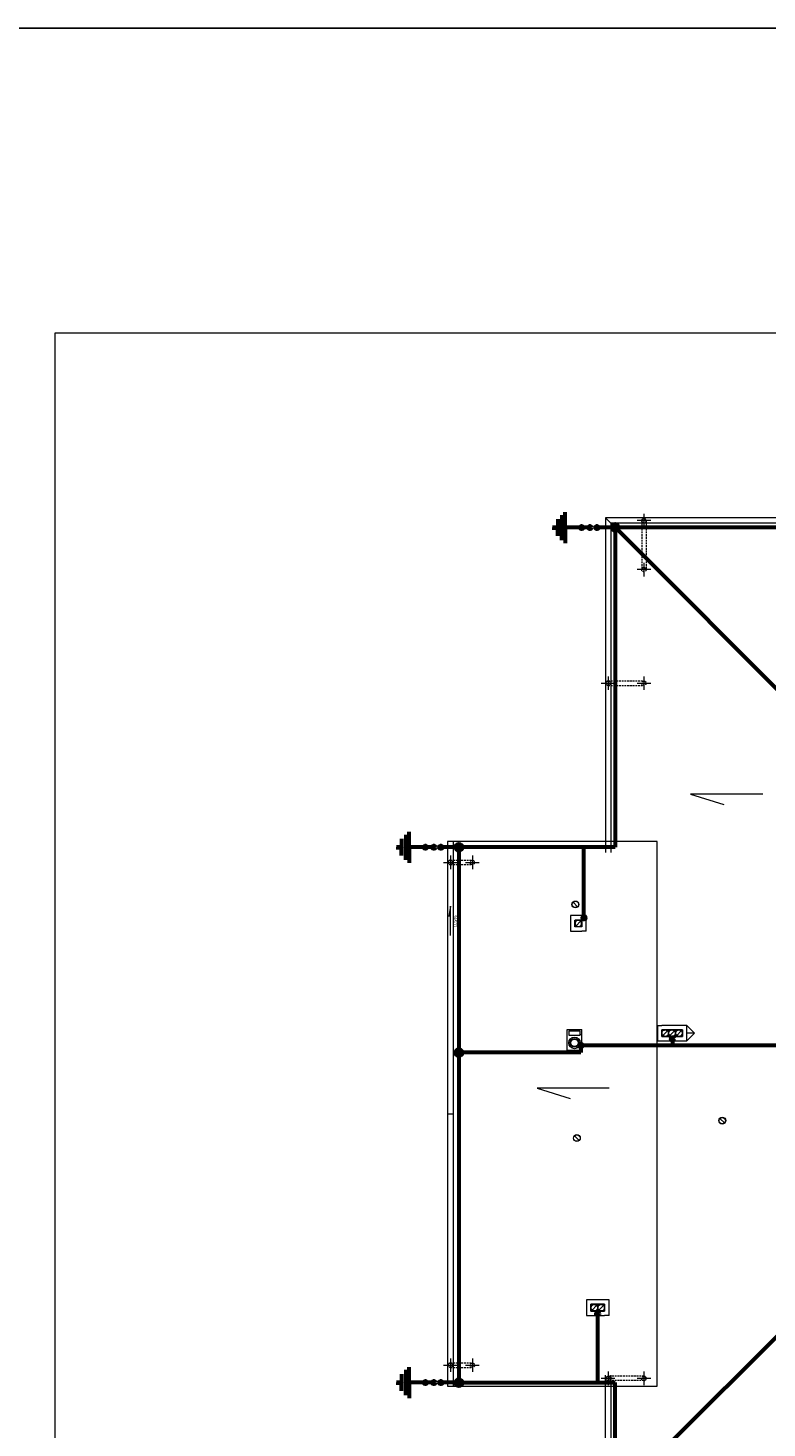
# Model space of a CAD drawing. Header units: millimetres. Extents: x -84458 to 77911, y -55868 to -29230.
# Tile 76 of 103: x 70113 to 72146, y -33084 to -29230. Entities that reach past the tile are written whole.
import ezdxf

# ---------------------------------------------------------------- set-up
doc = ezdxf.new("R2010")
doc.units = ezdxf.units.MM
doc.linetypes.add('Przerywana BARDZO DROBNA', pattern=[7.5, 5, -2.5])
for name, color, linetype, lineweight in [('CIENKA', 7, 'Continuous', 20), ('obwód gniazd', 1, 'Continuous', 25), ('odgromówka', 1, 'Continuous', 60)]:
    doc.layers.add(name, color=color, linetype=linetype, lineweight=lineweight)
doc.styles.add('STYL_AUTOMATYCZNY_1', font='arial.ttf')

msp = doc.modelspace()

# ---------------------------------------------------------------- hatches: boundary and pattern name
at = {"layer": 'odgromówka'}
for points in [[(71636.2, -30609.7, 1), (71636.2, -30600.4, 1)], [(71659.3, -30609.7, 1), (71659.3, -30600.4, 1)], [(71678.5, -30609.7, 1), (71678.5, -30600.4, 1)], [(71728.4, -30613.6, 1), (71728.4, -30595, 1)], [(71206.6, -31489.7, 1), (71206.6, -31480.4, 1)], [(71229.8, -31489.7, 1), (71229.8, -31480.4, 1)], [(71249, -31489.7, 1), (71249, -31480.4, 1)], [(71298.8, -31494.4, 1), (71298.8, -31475.8, 1)], [(71647.4, -31679.4, 1), (71638.1, -31679.4, 1)], [(71638.8, -32030.8, 1), (71629.5, -32030.8, 1)], [(71891, -32012.7, 1), (71881.6, -32012.7, 1)], [(71298.8, -32060, 1), (71298.8, -32041.4, 1)], [(71684.9, -32769.3, 1), (71675.6, -32769.3, 1)], [(71298.8, -32968.4, 1), (71298.8, -32949.8, 1)], [(71206.6, -32963.4, 1), (71206.6, -32954.1, 1)], [(71229.8, -32963.4, 1), (71229.8, -32954.1, 1)], [(71249, -32963.4, 1), (71249, -32954.1, 1)]]:
    msp.add_hatch(color=256, dxfattribs=at).paths.add_polyline_path(points)

# ---------------------------------------------------------------- linework, layer by layer
at = {"layer": 'CIENKA'}
for p, q in [((70186.8, -30069.9), (70186.8, -34046)), ((72986.8, -30069.9), (70186.8, -30069.9))]:
    msp.add_line(p, q, dxfattribs=at)
at = {"layer": 'CIENKA', "linetype": 'Continuous'}
for p, q in [((71701.8, -30578.3), (71701.8, -31499.3)), ((72786.8, -30578.3), (71701.8, -30578.3)), ((71716.8, -30593.3), (71701.8, -30578.3)), ((71716.8, -30593.3), (71716.8, -31499.3)), ((72771.8, -30593.3), (71716.8, -30593.3)), ((71716.8, -30593.3), (72244.3, -31120.8)), ((71826.5, -30585.8), (71789.1, -30585.8)), ((71807.8, -30567.1), (71807.8, -30604.4)), ((71807.8, -30702.1), (71807.8, -30739.5)), ((71826.5, -30720.8), (71789.1, -30720.8)), ((71709.3, -31014.6), (71709.3, -31052)), ((71807.8, -31014.6), (71807.8, -31052)), ((71690.6, -31033.3), (71728, -31033.3)), ((71789.1, -31033.3), (71826.5, -31033.3)), ((71936.3, -31338.5), (72027.7, -31367)), ((72134.8, -31338.5), (71936.3, -31338.5)), ((71267.8, -31469.3), (71267.8, -32968.3)), ((71844.3, -31469.3), (71267.8, -31469.3)), ((71282.8, -31469.3), (71282.8, -32968.3)), ((71844.3, -32968.3), (71844.3, -31469.3)), ((71275.3, -31508.1), (71275.3, -31545.5)), ((71335.8, -31508.1), (71335.8, -31545.5)), ((71256.6, -31526.8), (71294, -31526.8)), ((71317.1, -31526.8), (71354.5, -31526.8)), ((71625.5, -31648.8), (71613.1, -31636.3)), ((71276, -31647.2), (71271.1, -31675.6)), ((71276, -31728.4), (71276, -31647.2)), ((71648.8, -31673.3), (71605.8, -31673.3)), ((71605.8, -31673.3), (71605.8, -31685.3)), ((71648.8, -31673.3), (71648.8, -31685.3)), ((71605.8, -31685.3), (71605.8, -31716.3)), ((71605.8, -31716.3), (71617.8, -31716.3)), ((71617.8, -31685.3), (71636.8, -31685.3)), ((71617.8, -31704.3), (71617.8, -31685.3)), ((71617.8, -31685.3), (71636.8, -31685.3)), ((71617.8, -31704.3), (71617.8, -31685.3)), ((71636.8, -31704.3), (71617.8, -31704.3)), ((71636.8, -31704.3), (71617.8, -31704.3)), ((71617.8, -31716.3), (71636.8, -31716.3)), ((71623.7, -31686), (71618.5, -31686)), ((71618.5, -31686), (71618.5, -31691.1)), ((71618.5, -31691.1), (71618.9, -31690.3)), ((71618.8, -31692.5), (71618.5, -31694)), ((71618.5, -31694), (71618.5, -31695.5)), ((71618.5, -31695.5), (71618.8, -31697.1)), ((71619.2, -31699.7), (71618.5, -31698.4)), ((71618.5, -31698.4), (71618.5, -31703.6)), ((71618.5, -31703.6), (71623.7, -31703.6)), ((71619.3, -31691), (71618.8, -31692.5)), ((71618.8, -31697.1), (71619.3, -31698.5)), ((71618.9, -31690.3), (71619.8, -31688.9)), ((71620.2, -31701.1), (71619.2, -31699.7)), ((71620.1, -31689.7), (71619.3, -31691)), ((71619.3, -31698.5), (71620.1, -31699.8)), ((71619.8, -31688.9), (71621, -31687.6)), ((71621.1, -31688.5), (71620.1, -31689.7)), ((71620.1, -31699.8), (71621.1, -31701)), ((71621.5, -31702.3), (71620.2, -31701.1)), ((71621, -31687.6), (71622.4, -31686.6)), ((71622.2, -31687.5), (71621.1, -31688.5)), ((71621.1, -31701), (71633.6, -31688.5)), ((71621.1, -31701), (71622.2, -31702)), ((71622.9, -31703.2), (71621.5, -31702.3)), ((71623.6, -31686.8), (71622.2, -31687.5)), ((71622.2, -31702), (71623.6, -31702.8)), ((71622.4, -31686.6), (71623.7, -31686)), ((71623.7, -31703.6), (71622.9, -31703.2)), ((71625, -31686.2), (71623.6, -31686.8)), ((71623.6, -31702.8), (71625, -31703.3)), ((71626.5, -31686), (71625, -31686.2)), ((71625, -31703.3), (71626.5, -31703.6)), ((71628.1, -31686), (71626.5, -31686)), ((71626.5, -31703.6), (71628.1, -31703.6)), ((71629.6, -31686.2), (71628.1, -31686)), ((71628.1, -31703.6), (71629.6, -31703.3)), ((71631, -31686.8), (71629.6, -31686.2)), ((71629.6, -31703.3), (71631, -31702.8)), ((71630.9, -31686), (71631.7, -31686.3)), ((71636.1, -31686), (71630.9, -31686)), ((71632.3, -31702.9), (71630.9, -31703.6)), ((71630.9, -31703.6), (71636.1, -31703.6)), ((71632.4, -31687.5), (71631, -31686.8)), ((71631, -31702.8), (71632.4, -31702)), ((71631.7, -31686.3), (71633.2, -31687.2)), ((71633.7, -31701.9), (71632.3, -31702.9)), ((71633.6, -31688.5), (71632.4, -31687.5)), ((71632.4, -31702), (71633.6, -31701)), ((71633.2, -31687.2), (71634.4, -31688.4)), ((71634.6, -31689.7), (71633.6, -31688.5)), ((71633.6, -31701), (71634.6, -31699.8)), ((71634.8, -31700.6), (71633.7, -31701.9)), ((71634.4, -31688.4), (71635.5, -31689.8)), ((71635.3, -31691), (71634.6, -31689.7)), ((71634.6, -31699.8), (71635.3, -31698.5)), ((71635.8, -31699.2), (71634.8, -31700.6)), ((71635.8, -31692.5), (71635.3, -31691)), ((71635.3, -31698.5), (71635.8, -31697.1)), ((71635.5, -31689.8), (71636.1, -31691.1)), ((71636.1, -31694), (71635.8, -31692.5)), ((71635.8, -31697.1), (71636.1, -31695.5)), ((71636.1, -31698.4), (71635.8, -31699.2)), ((71636.1, -31691.1), (71636.1, -31686)), ((71636.1, -31695.5), (71636.1, -31694)), ((71636.1, -31703.6), (71636.1, -31698.4)), ((71636.8, -31685.3), (71636.8, -31704.3)), ((71636.8, -31685.3), (71636.8, -31704.3)), ((71648.8, -31716.3), (71636.8, -31716.3)), ((71648.8, -31716.3), (71648.8, -31685.3)), ((71596.8, -32043.9), (71596.8, -31986.3)), ((71596.8, -31986.3), (71636.8, -31986.3)), ((71636.8, -32043.9), (71636.8, -31986.3)), ((71844.8, -31975.3), (71856.8, -31975.3)), ((71844.8, -31975.3), (71844.8, -32018.3)), ((71913.8, -31975.3), (71856.8, -31975.3)), ((71856.8, -31987.3), (71856.8, -32006.3)), ((71875.8, -31987.3), (71856.8, -31987.3)), ((71856.8, -32006.3), (71856.8, -31987.3)), ((71856.8, -31987.3), (71913.8, -31987.3)), ((71857.5, -31993.1), (71857.5, -31988)), ((71857.5, -31988), (71862.7, -31988)), ((71861.9, -31988.3), (71860.4, -31989.3)), ((71861.2, -31989.5), (71862.6, -31988.8)), ((71862.7, -31988), (71861.9, -31988.3)), ((71862.6, -31988.8), (71864, -31988.2)), ((71864, -31988.2), (71865.5, -31988)), ((71865.5, -31988), (71867.1, -31988)), ((71867.1, -31988), (71868.6, -31988.2)), ((71868.6, -31988.2), (71870, -31988.8)), ((71871.3, -31988.6), (71869.9, -31988)), ((71869.9, -31988), (71875.1, -31988)), ((71870, -31988.8), (71871.4, -31989.5)), ((71872.7, -31989.6), (71871.3, -31988.6)), ((71875.1, -31988), (71875.1, -31993.1)), ((71875.8, -31987.3), (71875.8, -32006.3)), ((71894.8, -31987.3), (71875.8, -31987.3)), ((71875.8, -32006.3), (71875.8, -31987.3)), ((71876.5, -31993.1), (71876.5, -31988)), ((71876.5, -31988), (71881.7, -31988)), ((71880.9, -31988.3), (71879.4, -31989.3)), ((71880.2, -31989.5), (71881.6, -31988.8)), ((71881.7, -31988), (71880.9, -31988.3)), ((71881.6, -31988.8), (71883, -31988.2)), ((71883, -31988.2), (71884.5, -31988)), ((71884.5, -31988), (71886.1, -31988)), ((71886.1, -31988), (71887.6, -31988.2)), ((71887.6, -31988.2), (71889, -31988.8)), ((71890.3, -31988.6), (71888.9, -31988)), ((71888.9, -31988), (71894.1, -31988)), ((71889, -31988.8), (71890.4, -31989.5)), ((71891.7, -31989.6), (71890.3, -31988.6)), ((71894.1, -31988), (71894.1, -31993.1)), ((71894.8, -32006.3), (71894.8, -31987.3)), ((71913.8, -31987.3), (71894.8, -31987.3)), ((71894.8, -31987.3), (71894.8, -32006.3)), ((71895.5, -31993.1), (71895.5, -31988)), ((71895.5, -31988), (71900.7, -31988)), ((71899.9, -31988.3), (71898.4, -31989.3)), ((71899.2, -31989.5), (71900.6, -31988.8)), ((71900.7, -31988), (71899.9, -31988.3)), ((71900.6, -31988.8), (71902, -31988.2)), ((71902, -31988.2), (71903.5, -31988)), ((71903.5, -31988), (71905.1, -31988)), ((71905.1, -31988), (71906.6, -31988.2)), ((71906.6, -31988.2), (71908, -31988.8)), ((71909.3, -31988.6), (71907.9, -31988)), ((71907.9, -31988), (71913.1, -31988)), ((71908, -31988.8), (71909.4, -31989.5)), ((71910.7, -31989.6), (71909.3, -31988.6)), ((71913.1, -31988), (71913.1, -31993.1)), ((71925.8, -31975.3), (71913.8, -31975.3)), ((71913.8, -32006.3), (71913.8, -31987.3)), ((71913.8, -31987.3), (71913.8, -32006.3)), ((71925.8, -31975.3), (71947.3, -31996.8)), ((71925.8, -32006.3), (71925.8, -31975.3)), ((71601.8, -31990.6), (71631.8, -31990.6)), ((71601.8, -32003.6), (71601.8, -31990.6)), ((71631.8, -32003.6), (71601.8, -32003.6)), ((71631.8, -31990.6), (71631.8, -32003.6)), ((71844.8, -32018.3), (71856.8, -32018.3)), ((71856.8, -32006.3), (71875.8, -32006.3)), ((71913.8, -32006.3), (71856.8, -32006.3)), ((71856.8, -32018.3), (71925.8, -32018.3)), ((71858.1, -31991.8), (71857.5, -31993.1)), ((71857.5, -31996), (71857.8, -31994.5)), ((71857.5, -31997.5), (71857.5, -31996)), ((71857.8, -31999.1), (71857.5, -31997.5)), ((71857.5, -32005.6), (71857.5, -32000.4)), ((71857.5, -32000.4), (71857.8, -32001.2)), ((71862.7, -32005.6), (71857.5, -32005.6)), ((71857.8, -31994.5), (71858.3, -31993)), ((71858.3, -32000.5), (71857.8, -31999.1)), ((71857.8, -32001.2), (71858.8, -32002.6)), ((71859.2, -31990.4), (71858.1, -31991.8)), ((71858.3, -31993), (71859.1, -31991.7)), ((71859.1, -32001.8), (71858.3, -32000.5)), ((71858.8, -32002.6), (71860, -32003.9)), ((71859.1, -31991.7), (71860.1, -31990.5)), ((71860.1, -32003), (71859.1, -32001.8)), ((71860.4, -31989.3), (71859.2, -31990.4)), ((71860, -32003.9), (71861.4, -32004.9)), ((71860.1, -31990.5), (71861.2, -31989.5)), ((71860.1, -32003), (71872.6, -31990.5)), ((71861.2, -32004), (71860.1, -32003)), ((71862.6, -32004.8), (71861.2, -32004)), ((71861.4, -32004.9), (71862.7, -32005.6)), ((71864, -32005.3), (71862.6, -32004.8)), ((71865.5, -32005.6), (71864, -32005.3)), ((71867.1, -32005.6), (71865.5, -32005.6)), ((71868.6, -32005.3), (71867.1, -32005.6)), ((71870, -32004.8), (71868.6, -32005.3)), ((71869.9, -32005.6), (71870.7, -32005.2)), ((71875.1, -32005.6), (71869.9, -32005.6)), ((71871.4, -32004), (71870, -32004.8)), ((71870.7, -32005.2), (71872.2, -32004.3)), ((71871.4, -31989.5), (71872.6, -31990.5)), ((71872.6, -32003), (71871.4, -32004)), ((71872.2, -32004.3), (71873.4, -32003.1)), ((71872.6, -31990.5), (71873.6, -31991.7)), ((71873.6, -32001.8), (71872.6, -32003)), ((71873.8, -31990.9), (71872.7, -31989.6)), ((71873.4, -32003.1), (71874.5, -32001.7)), ((71873.6, -31991.7), (71874.3, -31993)), ((71874.3, -32000.5), (71873.6, -32001.8)), ((71874.8, -31992.3), (71873.8, -31990.9)), ((71874.3, -31993), (71874.8, -31994.5)), ((71874.8, -31999.1), (71874.3, -32000.5)), ((71874.5, -32001.7), (71875.1, -32000.4)), ((71875.1, -31993.1), (71874.8, -31992.3)), ((71874.8, -31994.5), (71875.1, -31996)), ((71875.1, -31997.5), (71874.8, -31999.1)), ((71875.1, -31996), (71875.1, -31997.5)), ((71875.1, -32000.4), (71875.1, -32005.6)), ((71875.8, -32006.3), (71894.8, -32006.3)), ((71877.1, -31991.8), (71876.5, -31993.1)), ((71876.5, -31996), (71876.8, -31994.5)), ((71876.5, -31997.5), (71876.5, -31996)), ((71876.8, -31999.1), (71876.5, -31997.5)), ((71876.5, -32005.6), (71876.5, -32000.4)), ((71876.5, -32000.4), (71876.8, -32001.2)), ((71881.7, -32005.6), (71876.5, -32005.6)), ((71876.8, -31994.5), (71877.3, -31993)), ((71877.3, -32000.5), (71876.8, -31999.1)), ((71876.8, -32001.2), (71877.8, -32002.6)), ((71878.2, -31990.4), (71877.1, -31991.8)), ((71877.3, -31993), (71878.1, -31991.7)), ((71878.1, -32001.8), (71877.3, -32000.5)), ((71877.8, -32002.6), (71879, -32003.9)), ((71878.1, -31991.7), (71879.1, -31990.5)), ((71879.1, -32003), (71878.1, -32001.8)), ((71879.4, -31989.3), (71878.2, -31990.4)), ((71879, -32003.9), (71880.4, -32004.9)), ((71879.1, -31990.5), (71880.2, -31989.5)), ((71879.1, -32003), (71891.6, -31990.5)), ((71880.2, -32004), (71879.1, -32003)), ((71881.6, -32004.8), (71880.2, -32004)), ((71880.4, -32004.9), (71881.7, -32005.6)), ((71883, -32005.3), (71881.6, -32004.8)), ((71884.5, -32005.6), (71883, -32005.3)), ((71886.1, -32005.6), (71884.5, -32005.6)), ((71887.6, -32005.3), (71886.1, -32005.6)), ((71889, -32004.8), (71887.6, -32005.3)), ((71888.9, -32005.6), (71889.7, -32005.2)), ((71894.1, -32005.6), (71888.9, -32005.6)), ((71890.4, -32004), (71889, -32004.8)), ((71889.7, -32005.2), (71891.2, -32004.3)), ((71890.4, -31989.5), (71891.6, -31990.5)), ((71891.6, -32003), (71890.4, -32004)), ((71891.2, -32004.3), (71892.4, -32003.1)), ((71891.6, -31990.5), (71892.6, -31991.7)), ((71892.6, -32001.8), (71891.6, -32003)), ((71892.8, -31990.9), (71891.7, -31989.6)), ((71892.4, -32003.1), (71893.5, -32001.7)), ((71892.6, -31991.7), (71893.3, -31993)), ((71893.3, -32000.5), (71892.6, -32001.8)), ((71893.8, -31992.3), (71892.8, -31990.9)), ((71893.3, -31993), (71893.8, -31994.5)), ((71893.8, -31999.1), (71893.3, -32000.5)), ((71893.5, -32001.7), (71894.1, -32000.4)), ((71894.1, -31993.1), (71893.8, -31992.3)), ((71893.8, -31994.5), (71894.1, -31996)), ((71894.1, -31997.5), (71893.8, -31999.1)), ((71894.1, -31996), (71894.1, -31997.5)), ((71894.1, -32000.4), (71894.1, -32005.6)), ((71894.8, -32006.3), (71913.8, -32006.3)), ((71896.1, -31991.8), (71895.5, -31993.1)), ((71895.5, -31996), (71895.8, -31994.5)), ((71895.5, -31997.5), (71895.5, -31996)), ((71895.8, -31999.1), (71895.5, -31997.5)), ((71895.5, -32005.6), (71895.5, -32000.4)), ((71895.5, -32000.4), (71895.8, -32001.2)), ((71900.7, -32005.6), (71895.5, -32005.6)), ((71895.8, -31994.5), (71896.3, -31993)), ((71896.3, -32000.5), (71895.8, -31999.1)), ((71895.8, -32001.2), (71896.8, -32002.6)), ((71897.2, -31990.4), (71896.1, -31991.8)), ((71896.3, -31993), (71897.1, -31991.7)), ((71897.1, -32001.8), (71896.3, -32000.5)), ((71896.8, -32002.6), (71898, -32003.9)), ((71897.1, -31991.7), (71898.1, -31990.5)), ((71898.1, -32003), (71897.1, -32001.8)), ((71898.4, -31989.3), (71897.2, -31990.4)), ((71898, -32003.9), (71899.4, -32004.9)), ((71898.1, -31990.5), (71899.2, -31989.5)), ((71898.1, -32003), (71910.6, -31990.5)), ((71899.2, -32004), (71898.1, -32003)), ((71900.6, -32004.8), (71899.2, -32004)), ((71899.4, -32004.9), (71900.7, -32005.6)), ((71902, -32005.3), (71900.6, -32004.8)), ((71903.5, -32005.6), (71902, -32005.3)), ((71905.1, -32005.6), (71903.5, -32005.6)), ((71906.6, -32005.3), (71905.1, -32005.6)), ((71908, -32004.8), (71906.6, -32005.3)), ((71907.9, -32005.6), (71908.7, -32005.2)), ((71913.1, -32005.6), (71907.9, -32005.6)), ((71909.4, -32004), (71908, -32004.8)), ((71908.7, -32005.2), (71910.2, -32004.3)), ((71909.4, -31989.5), (71910.6, -31990.5)), ((71910.6, -32003), (71909.4, -32004)), ((71910.2, -32004.3), (71911.4, -32003.1)), ((71910.6, -31990.5), (71911.6, -31991.7)), ((71911.6, -32001.8), (71910.6, -32003)), ((71911.8, -31990.9), (71910.7, -31989.6)), ((71911.4, -32003.1), (71912.5, -32001.7)), ((71911.6, -31991.7), (71912.3, -31993)), ((71912.3, -32000.5), (71911.6, -32001.8)), ((71912.8, -31992.3), (71911.8, -31990.9)), ((71912.3, -31993), (71912.8, -31994.5)), ((71912.8, -31999.1), (71912.3, -32000.5)), ((71912.5, -32001.7), (71913.1, -32000.4)), ((71913.1, -31993.1), (71912.8, -31992.3)), ((71912.8, -31994.5), (71913.1, -31996)), ((71913.1, -31997.5), (71912.8, -31999.1)), ((71913.1, -31996), (71913.1, -31997.5)), ((71913.1, -32000.4), (71913.1, -32005.6)), ((71925.8, -32018.3), (71947.3, -31996.8)), ((71947.3, -31996.8), (71925.8, -31996.8)), ((71925.8, -32018.3), (71925.8, -32006.3)), ((71596.8, -32043.9), (71636.8, -32043.9)), ((71712.4, -32148.1), (71513.8, -32148.1)), ((71513.8, -32148.1), (71605.3, -32176.5)), ((71267.8, -32218.8), (71282.8, -32218.8)), ((72029.5, -32243.9), (72017, -32231.4)), ((71629.5, -32291.9), (71617, -32279.4)), ((71649.8, -32731.3), (71649.8, -32743.3)), ((71711.8, -32731.3), (71649.8, -32731.3)), ((71649.8, -32743.3), (71649.8, -32774.3)), ((71661.8, -32743.3), (71661.8, -32762.3)), ((71680.8, -32743.3), (71661.8, -32743.3)), ((71661.8, -32743.3), (71699.8, -32743.3)), ((71661.8, -32762.3), (71661.8, -32743.3)), ((71662.5, -32744), (71667.7, -32744)), ((71662.5, -32749.1), (71662.5, -32744)), ((71663.1, -32747.8), (71662.5, -32749.1)), ((71662.5, -32752), (71662.8, -32750.5)), ((71662.5, -32753.5), (71662.5, -32752)), ((71662.8, -32755.1), (71662.5, -32753.5)), ((71662.5, -32756.4), (71662.8, -32757.2)), ((71662.5, -32761.6), (71662.5, -32756.4)), ((71662.8, -32750.5), (71663.3, -32749)), ((71663.3, -32756.5), (71662.8, -32755.1)), ((71662.8, -32757.2), (71663.8, -32758.6)), ((71664.2, -32746.4), (71663.1, -32747.8)), ((71663.3, -32749), (71664.1, -32747.7)), ((71664.1, -32757.8), (71663.3, -32756.5)), ((71663.8, -32758.6), (71665, -32759.9)), ((71664.1, -32747.7), (71665.1, -32746.5)), ((71665.1, -32759), (71664.1, -32757.8)), ((71665.4, -32745.3), (71664.2, -32746.4)), ((71665.1, -32746.5), (71666.2, -32745.5)), ((71665.1, -32759), (71677.6, -32746.5)), ((71666.2, -32760), (71665.1, -32759)), ((71666.9, -32744.3), (71665.4, -32745.3)), ((71666.2, -32745.5), (71667.6, -32744.8)), ((71667.7, -32744), (71666.9, -32744.3)), ((71667.6, -32744.8), (71669, -32744.2)), ((71669, -32744.2), (71670.5, -32744)), ((71670.5, -32744), (71672.1, -32744)), ((71672.1, -32744), (71673.6, -32744.2)), ((71673.6, -32744.2), (71675, -32744.8)), ((71674.9, -32744), (71680.1, -32744)), ((71676.3, -32744.6), (71674.9, -32744)), ((71675, -32744.8), (71676.4, -32745.5)), ((71677.7, -32745.6), (71676.3, -32744.6)), ((71676.4, -32745.5), (71677.6, -32746.5)), ((71677.6, -32759), (71676.4, -32760)), ((71677.2, -32760.3), (71678.4, -32759.1)), ((71677.6, -32746.5), (71678.6, -32747.7)), ((71678.6, -32757.8), (71677.6, -32759)), ((71678.8, -32746.9), (71677.7, -32745.6)), ((71678.4, -32759.1), (71679.5, -32757.7)), ((71678.6, -32747.7), (71679.3, -32749)), ((71679.3, -32756.5), (71678.6, -32757.8)), ((71679.8, -32748.3), (71678.8, -32746.9)), ((71679.3, -32749), (71679.8, -32750.5)), ((71679.8, -32755.1), (71679.3, -32756.5)), ((71679.5, -32757.7), (71680.1, -32756.4)), ((71680.1, -32749.1), (71679.8, -32748.3)), ((71679.8, -32750.5), (71680.1, -32752)), ((71680.1, -32753.5), (71679.8, -32755.1)), ((71680.1, -32744), (71680.1, -32749.1)), ((71680.1, -32752), (71680.1, -32753.5)), ((71680.1, -32756.4), (71680.1, -32761.6)), ((71699.8, -32743.3), (71680.8, -32743.3)), ((71680.8, -32743.3), (71680.8, -32762.3)), ((71680.8, -32762.3), (71680.8, -32743.3)), ((71681.5, -32749.1), (71681.5, -32744)), ((71681.5, -32744), (71686.7, -32744)), ((71682.1, -32747.8), (71681.5, -32749.1)), ((71681.5, -32752), (71681.8, -32750.5)), ((71681.5, -32753.5), (71681.5, -32752)), ((71681.8, -32755.1), (71681.5, -32753.5)), ((71681.5, -32761.6), (71681.5, -32756.4)), ((71681.5, -32756.4), (71681.8, -32757.2)), ((71681.8, -32750.5), (71682.3, -32749)), ((71682.3, -32756.5), (71681.8, -32755.1)), ((71681.8, -32757.2), (71682.8, -32758.6)), ((71683.2, -32746.4), (71682.1, -32747.8)), ((71682.3, -32749), (71683.1, -32747.7)), ((71683.1, -32757.8), (71682.3, -32756.5)), ((71682.8, -32758.6), (71684, -32759.9)), ((71683.1, -32747.7), (71684.1, -32746.5)), ((71684.1, -32759), (71683.1, -32757.8)), ((71684.4, -32745.3), (71683.2, -32746.4)), ((71684.1, -32746.5), (71685.2, -32745.5)), ((71684.1, -32759), (71696.6, -32746.5)), ((71685.2, -32760), (71684.1, -32759)), ((71685.9, -32744.3), (71684.4, -32745.3)), ((71685.2, -32745.5), (71686.6, -32744.8)), ((71686.7, -32744), (71685.9, -32744.3)), ((71686.6, -32744.8), (71688, -32744.2)), ((71688, -32744.2), (71689.5, -32744)), ((71689.5, -32744), (71691.1, -32744)), ((71691.1, -32744), (71692.6, -32744.2)), ((71692.6, -32744.2), (71694, -32744.8)), ((71695.3, -32744.6), (71693.9, -32744)), ((71693.9, -32744), (71699.1, -32744)), ((71694, -32744.8), (71695.4, -32745.5)), ((71696.7, -32745.6), (71695.3, -32744.6)), ((71695.4, -32745.5), (71696.6, -32746.5)), ((71696.6, -32759), (71695.4, -32760)), ((71696.2, -32760.3), (71697.4, -32759.1)), ((71696.6, -32746.5), (71697.6, -32747.7)), ((71697.6, -32757.8), (71696.6, -32759)), ((71697.8, -32746.9), (71696.7, -32745.6)), ((71697.4, -32759.1), (71698.5, -32757.7)), ((71697.6, -32747.7), (71698.3, -32749)), ((71698.3, -32756.5), (71697.6, -32757.8)), ((71698.8, -32748.3), (71697.8, -32746.9)), ((71698.3, -32749), (71698.8, -32750.5)), ((71698.8, -32755.1), (71698.3, -32756.5)), ((71698.5, -32757.7), (71699.1, -32756.4)), ((71699.1, -32749.1), (71698.8, -32748.3)), ((71698.8, -32750.5), (71699.1, -32752)), ((71699.1, -32753.5), (71698.8, -32755.1)), ((71699.1, -32744), (71699.1, -32749.1)), ((71699.1, -32752), (71699.1, -32753.5)), ((71699.1, -32756.4), (71699.1, -32761.6)), ((71699.8, -32762.3), (71699.8, -32743.3)), ((71699.8, -32743.3), (71699.8, -32762.3)), ((71711.8, -32743.3), (71711.8, -32731.3)), ((71711.8, -32774.3), (71711.8, -32743.3)), ((71649.8, -32774.3), (71661.8, -32774.3)), ((71661.8, -32762.3), (71680.8, -32762.3)), ((71699.8, -32762.3), (71661.8, -32762.3)), ((71661.8, -32774.3), (71699.8, -32774.3)), ((71667.7, -32761.6), (71662.5, -32761.6)), ((71665, -32759.9), (71666.4, -32760.9)), ((71667.6, -32760.8), (71666.2, -32760)), ((71666.4, -32760.9), (71667.7, -32761.6)), ((71669, -32761.3), (71667.6, -32760.8)), ((71670.5, -32761.6), (71669, -32761.3)), ((71672.1, -32761.6), (71670.5, -32761.6)), ((71673.6, -32761.3), (71672.1, -32761.6)), ((71675, -32760.8), (71673.6, -32761.3)), ((71674.9, -32761.6), (71675.7, -32761.2)), ((71680.1, -32761.6), (71674.9, -32761.6)), ((71676.4, -32760), (71675, -32760.8)), ((71675.7, -32761.2), (71677.2, -32760.3)), ((71680.8, -32762.3), (71699.8, -32762.3)), ((71686.7, -32761.6), (71681.5, -32761.6)), ((71684, -32759.9), (71685.4, -32760.9)), ((71686.6, -32760.8), (71685.2, -32760)), ((71685.4, -32760.9), (71686.7, -32761.6)), ((71688, -32761.3), (71686.6, -32760.8)), ((71689.5, -32761.6), (71688, -32761.3)), ((71691.1, -32761.6), (71689.5, -32761.6)), ((71692.6, -32761.3), (71691.1, -32761.6)), ((71694, -32760.8), (71692.6, -32761.3)), ((71693.9, -32761.6), (71694.7, -32761.2)), ((71699.1, -32761.6), (71693.9, -32761.6)), ((71695.4, -32760), (71694, -32760.8)), ((71694.7, -32761.2), (71696.2, -32760.3)), ((71711.8, -32774.3), (71699.8, -32774.3)), ((71716.8, -33288.3), (72244.3, -32760.8)), ((71256.6, -32910.8), (71294, -32910.8)), ((71275.3, -32892.1), (71275.3, -32929.5)), ((71317.1, -32910.8), (71354.5, -32910.8)), ((71335.8, -32892.1), (71335.8, -32929.5)), ((71728, -32947.3), (71690.6, -32947.3)), ((71701.8, -33303.3), (71701.8, -32938.3)), ((71709.3, -32928.6), (71709.3, -32966)), ((71716.8, -32938.3), (71716.8, -33288.3)), ((71826.5, -32947.3), (71789.1, -32947.3)), ((71807.8, -32928.6), (71807.8, -32966)), ((71267.8, -32968.3), (71844.3, -32968.3))]:
    msp.add_line(p, q, dxfattribs=at)
at = {"layer": 'CIENKA', "linetype": 'Przerywana BARDZO DROBNA'}
for p, q in [((71801.8, -30585.8), (71801.8, -30720.8)), ((71813.8, -30585.8), (71813.8, -30720.8)), ((71709.3, -31027.3), (71807.8, -31027.3)), ((71709.3, -31039.3), (71807.8, -31039.3)), ((71275.3, -31520.8), (71335.8, -31520.8)), ((71275.3, -31532.8), (71335.8, -31532.8)), ((71275.3, -32904.8), (71335.8, -32904.8)), ((71275.3, -32916.8), (71335.8, -32916.8)), ((71807.8, -32941.3), (71709.3, -32941.3)), ((71807.8, -32953.3), (71709.3, -32953.3))]:
    msp.add_line(p, q, dxfattribs=at)
for centre in [(71807.8, -30585.8), (71807.8, -30720.8), (71709.3, -31033.3), (71807.8, -31033.3), (71275.3, -31526.8), (71335.8, -31526.8), (71275.3, -32910.8), (71335.8, -32910.8), (71709.3, -32947.3), (71807.8, -32947.3)]:
    msp.add_circle(centre, 6, dxfattribs=at)
at = {"layer": 'CIENKA', "linetype": 'Continuous'}
for centre, radius in [((71619.3, -31642.5), 9.47), ((71619.3, -31642.5), 8.82), ((71616.8, -32023.6), 16), ((71616.8, -32023.6), 12), ((71616.8, -32023.6), 10), ((72023.3, -32237.7), 9.47), ((72023.3, -32237.7), 8.82), ((71623.3, -32285.7), 9.47), ((71623.3, -32285.7), 8.82)]:
    msp.add_circle(centre, radius, dxfattribs=at)
at = {"layer": 'CIENKA', "linetype": 'Przerywana BARDZO DROBNA'}
for centre, start, end in [((71709.3, -31033.3), 90, 270), ((71275.3, -31526.8), 90, 270), ((71275.3, -32910.8), 90, 270), ((71807.8, -32947.3), 270, 90)]:
    msp.add_arc(centre, 6, start, end, dxfattribs=at)
at = {"layer": 'CIENKA', "linetype": 'Continuous'}
msp.add_point((71636.4, -32000.9), dxfattribs=at)
at = {"layer": 'obwód gniazd'}
msp.add_line((64629.3, -29229.7), (77911.5, -29229.7), dxfattribs=at)
at = {"layer": 'odgromówka'}
for p, q in [((71591.1, -30605), (71591.1, -30562.3)), ((71560.9, -30599), (71560.9, -30605)), ((71570.8, -30582.1), (71570.8, -30605)), ((71581.8, -30570.4), (71581.8, -30605)), ((71560.9, -30611), (71560.9, -30605)), ((71570.8, -30627.9), (71570.8, -30605)), ((71581.8, -30639.6), (71581.8, -30605)), ((71591.1, -30605), (71591.1, -30647.8)), ((71659.3, -30605), (71591.1, -30605)), ((71728.6, -30605), (71678.5, -30605)), ((71728.4, -30604.3), (72761, -30604.3)), ((71728.4, -30604.3), (71728.4, -31484.9)), ((71728.4, -30604.3), (72244.3, -31120.8)), ((71161.5, -31485.1), (71161.5, -31442.3)), ((71131.3, -31479.1), (71131.3, -31485.1)), ((71131.3, -31491.1), (71131.3, -31485.1)), ((71141.2, -31462.2), (71141.2, -31485.1)), ((71141.2, -31508), (71141.2, -31485.1)), ((71152.3, -31450.5), (71152.3, -31485.1)), ((71152.3, -31519.7), (71152.3, -31485.1)), ((71161.5, -31485.1), (71161.5, -31527.9)), ((71229.8, -31485.1), (71161.5, -31485.1)), ((71299, -31485.1), (71249, -31485.1)), ((71728.4, -31484.9), (71298.8, -31484.9)), ((71298.8, -31484.9), (71298.8, -32958.9)), ((71642.7, -31679.4), (71642.7, -31484.9)), ((71886.3, -32012.7), (71886.3, -32030.8)), ((71634.2, -32050.5), (71298.8, -32050.5)), ((72244.3, -32030.8), (71634.2, -32030.8)), ((71634.2, -32030.8), (71634.2, -32050.5)), ((71680.3, -32769.3), (71680.3, -32958.9)), ((71728.4, -33275.5), (72244.3, -32760.8)), ((71141.2, -32935.8), (71141.2, -32958.7)), ((71152.3, -32924.1), (71152.3, -32958.7)), ((71161.5, -32958.7), (71161.5, -32915.9)), ((71131.3, -32952.7), (71131.3, -32958.7)), ((71131.3, -32964.7), (71131.3, -32958.7)), ((71141.2, -32981.6), (71141.2, -32958.7)), ((71152.3, -32993.3), (71152.3, -32958.7)), ((71161.5, -32958.7), (71161.5, -33001.5)), ((71229.8, -32958.7), (71161.5, -32958.7)), ((71299, -32958.7), (71249, -32958.7)), ((71298.8, -32958.9), (71728.4, -32958.9)), ((71728.4, -33275.5), (71728.4, -32958.9))]:
    msp.add_line(p, q, dxfattribs=at)
for centre, radius in [((71636.2, -30605), 4.65), ((71659.3, -30605), 4.65), ((71678.5, -30605), 4.65), ((71728.4, -30604.3), 9.31), ((71206.6, -31485.1), 4.65), ((71229.8, -31485.1), 4.65), ((71249, -31485.1), 4.65), ((71298.8, -31485.1), 9.31), ((71642.7, -31679.4), 4.65), ((71634.2, -32030.8), 4.65), ((71886.3, -32012.7), 4.65), ((71298.8, -32050.7), 9.31), ((71680.3, -32769.3), 4.65), ((71298.8, -32959.1), 9.31), ((71206.6, -32958.7), 4.65), ((71229.8, -32958.7), 4.65), ((71249, -32958.7), 4.65)]:
    msp.add_circle(centre, radius, dxfattribs=at)

# ---------------------------------------------------------------- texts
at = {"layer": 'CIENKA', "linetype": 'Continuous', "style": 'STYL_AUTOMATYCZNY_1'}
msp.add_text('0,5%', height=10, rotation=90, dxfattribs=at).set_placement((71293.4, -31704.4))

doc.saveas('drawing.dxf')
